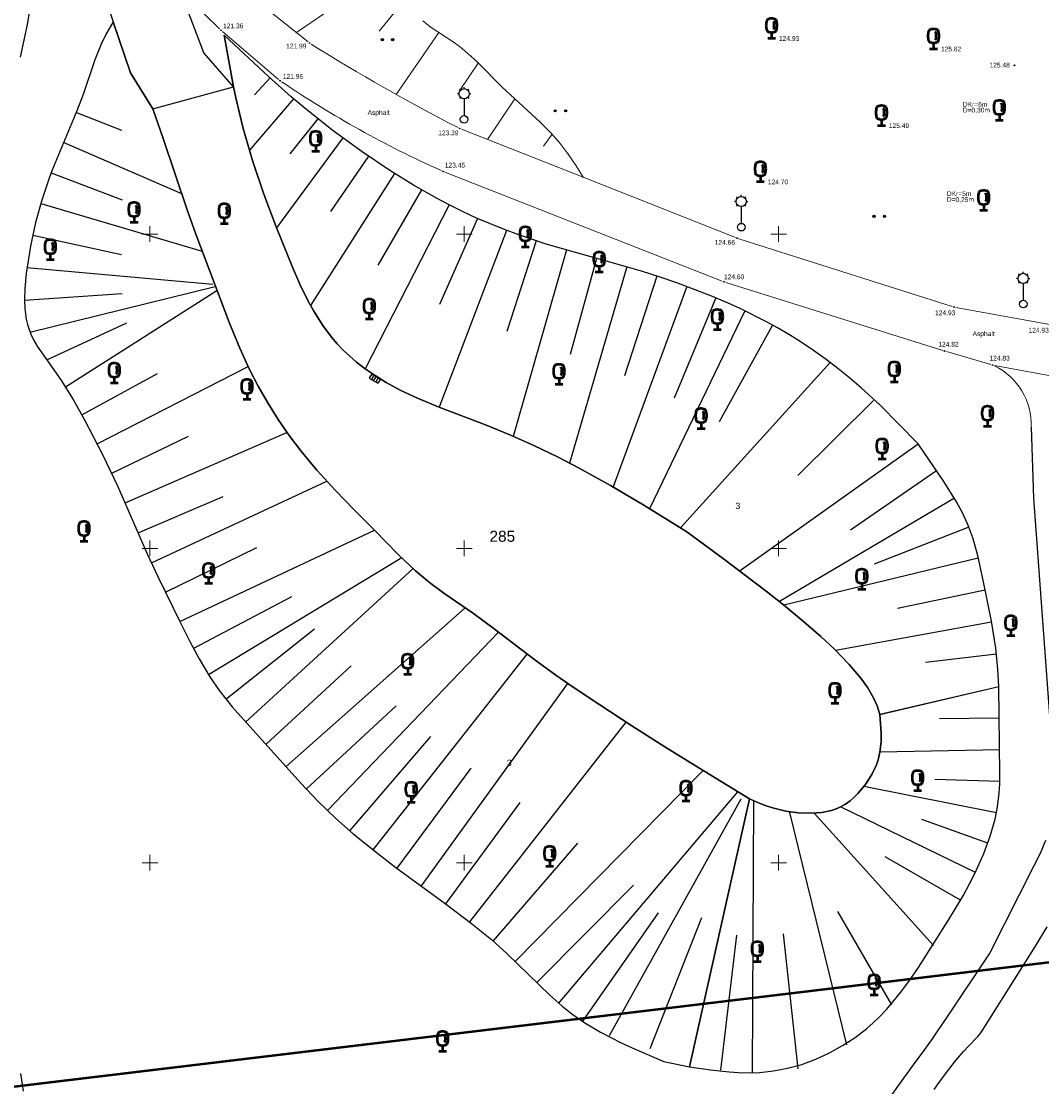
# Model space of a CAD drawing. Header units: metres. Extents: x 32377355 to 32378041, y 5707167 to 5708004.
# Tile 13 of 80: x 32377540 to 32377621, y 5707332 to 5707417. Entities that reach past the tile are written whole.
import ezdxf

# ---------------------------------------------------------------- set-up
doc = ezdxf.new("R2010")
doc.units = ezdxf.units.M
doc.header["$LTSCALE"] = 0.25
doc.linetypes.add('LF1', pattern=[0])
doc.layers.get('0').update_dxf_attribs({"color": 1, "linetype": 'CONTINUOUS'})
for name, color, linetype, lineweight in [('Bauwerke_ Einrichtungen_ Siedlungsf.', 201, 'CONTINUOUS', 25), ('Bauwerke_ Einrichtungen_ Verkehr', 40, 'CONTINUOUS', 25), ('Besondere Vegetationsmerkmale', 91, 'CONTINUOUS', 25), ('Ebene 71', 71, 'CONTINUOUS', 0), ('Ebene 9082', 7, 'CONTINUOUS', 18), ('Ebene 9085', 125, 'CONTINUOUS', 0), ('Ebene 9285', 69, 'CONTINUOUS', 0), ('Flurstücke_ Grenzpunkte', 51, 'CONTINUOUS', 25), ('Neues Aufmaß Nord', 123, 'CONTINUOUS', 0), ('Neues Aufmaß Süd', 122, 'CONTINUOUS', 0), ('Reliefformen', 32, 'CONTINUOUS', 25), ('Text zu Ebene 9082', 66, 'CONTINUOUS', 0)]:
    doc.layers.add(name, color=color, linetype=linetype, lineweight=lineweight)
doc.styles.add('K 10 700 - Arial_ kursiv_ 10 pt_ Flurstücksnummer', font='Arial.ttf')
doc.styles.add('N 6 380 - Arial_ normal_ 6 pt', font='Arial.ttf')
doc.styles.add('Schrift rechtsgenei', font='Arial.ttf')

# ---------------------------------------------------------------- blocks, each defined once
blk = doc.blocks.new('*X2')
at = {"color": 7, "linetype": 'LF1', "lineweight": 18}
for p, q in [((32377587.92322, 5707428.479045), (32377586.143723, 5707440.491003)), ((32377580.044312, 5707428.677438), (32377578.11326, 5707438.56851)), ((32377573.610555, 5707425.518502), (32377569.434865, 5707436.490877)), ((32377583.749963, 5707428.584127), (32377583.058368, 5707434.085465)), ((32377576.818133, 5707427.460417), (32377575.235222, 5707432.480487)), ((32377571.934092, 5707423.880935), (32377558.856995, 5707429.762438)), ((32377572.113568, 5707424.095182), (32377567.856675, 5707429.406027)), ((32377571.362245, 5707423.086365), (32377564.42761, 5707422.857182)), ((32377570.968803, 5707422.43578), (32377561.662685, 5707416.01396)), ((32377570.587418, 5707419.02806), (32377568.23246, 5707416.132798)), ((32377572.988835, 5707416.018543), (32377569.580575, 5707411.098482)), ((32377576.110808, 5707413.591725), (32377574.633658, 5707411.379723)), ((32377579.028818, 5707410.751667), (32377576.85121, 5707407.526117)), ((32377581.983252, 5707407.934887), (32377581.306565, 5707406.98239))]:
    blk.add_line(p, q, dxfattribs=at)
blk = doc.blocks.new('*X38')
at = {"color": 37, "linetype": 'Continuous', "lineweight": 25, "true_color": 0x805c3b}
for p, q in [((32377544.155023, 5707409.670402), (32377547.733222, 5707408.261502)), ((32377543.145923, 5707407.275503), (32377552.505723, 5707403.216702)), ((32377542.147723, 5707404.876102), (32377547.790422, 5707402.715602)), ((32377541.314723, 5707402.415002), (32377554.153423, 5707398.623003)), ((32377540.674723, 5707399.896603), (32377547.749623, 5707398.376903)), ((32377540.217223, 5707397.338802), (32377555.009723, 5707396.014402)), ((32377540.014223, 5707394.750402), (32377547.795522, 5707395.273702)), ((32377540.452123, 5707392.202702), (32377555.195523, 5707395.812502)), ((32377543.279523, 5707387.856202), (32377555.329523, 5707395.518802)), ((32377541.790123, 5707389.984702), (32377548.152222, 5707392.928903)), ((32377545.804223, 5707383.315503), (32377557.803222, 5707389.469902)), ((32377544.593423, 5707385.614803), (32377550.599723, 5707388.906302)), ((32377548.036022, 5707378.622702), (32377560.891823, 5707384.212202)), ((32377546.960723, 5707380.988402), (32377553.078322, 5707383.917403)), ((32377550.114223, 5707373.859202), (32377564.084523, 5707380.349102)), ((32377549.059122, 5707376.233903), (32377555.814622, 5707379.137803)), ((32377552.371222, 5707369.177502), (32377567.873622, 5707376.446102)), ((32377551.235622, 5707371.514902), (32377558.502223, 5707375.061402))]:
    blk.add_line(p, q, dxfattribs=at)
blk = doc.blocks.new('*X39')
at = {"color": 37, "linetype": 'Continuous', "lineweight": 25, "true_color": 0x805c3b}
for p, q in [((32377552.371222, 5707369.177502), (32377567.873622, 5707376.446102)), ((32377554.670922, 5707364.969202), (32377570.041223, 5707374.280202)), ((32377557.603323, 5707361.185003), (32377570.938023, 5707373.408002)), ((32377553.505123, 5707367.064502), (32377561.280223, 5707371.170102)), ((32377560.834823, 5707357.641203), (32377575.082722, 5707370.258503)), ((32377556.037723, 5707363.000903), (32377563.091823, 5707368.588402)), ((32377564.116923, 5707354.146103), (32377577.718123, 5707368.347102)), ((32377567.748923, 5707351.016602), (32377580.003022, 5707366.580602)), ((32377559.234522, 5707359.427102), (32377565.996923, 5707365.647002)), ((32377571.592523, 5707348.148602), (32377583.240022, 5707364.250203)), ((32377562.438423, 5707355.858303), (32377569.578123, 5707362.480302)), ((32377575.444423, 5707345.291802), (32377587.880623, 5707361.186302)), ((32377565.895023, 5707352.537503), (32377572.330423, 5707360.036903)), ((32377569.655423, 5707349.562203), (32377575.562323, 5707357.526902)), ((32377579.056722, 5707342.141103), (32377594.007422, 5707357.326403)), ((32377582.506523, 5707338.811302), (32377596.770323, 5707355.641402)), ((32377573.532023, 5707346.738502), (32377579.453223, 5707354.780002)), ((32377586.543823, 5707336.247503), (32377597.036722, 5707355.077603)), ((32377577.297623, 5707343.770202), (32377584.041122, 5707351.551102)), ((32377580.751123, 5707340.444202), (32377588.466223, 5707348.222002)), ((32377584.440923, 5707337.398002), (32377590.452422, 5707346.026402)), ((32377589.779623, 5707335.237703), (32377593.888923, 5707345.655702))]:
    blk.add_line(p, q, dxfattribs=at)
blk = doc.blocks.new('*X40')
at = {"color": 37, "linetype": 'Continuous', "lineweight": 25, "true_color": 0x805c3b}
for p, q in [((32377617.531723, 5707363.999103), (32377608.042723, 5707361.794802)), ((32377617.555023, 5707361.484903), (32377612.801323, 5707361.439302)), ((32377617.586723, 5707358.970802), (32377608.059122, 5707358.802102)), ((32377617.321223, 5707353.960102), (32377606.779123, 5707356.060802)), ((32377617.593823, 5707356.456702), (32377612.439023, 5707356.623103)), ((32377592.919923, 5707333.764902), (32377597.686523, 5707355.083202)), ((32377597.924623, 5707333.305402), (32377598.034522, 5707354.921303)), ((32377615.653923, 5707349.230102), (32377604.927522, 5707354.444002)), ((32377605.438522, 5707335.517602), (32377600.904422, 5707353.998802)), ((32377612.320423, 5707343.405903), (32377602.857023, 5707353.919002)), ((32377616.638623, 5707351.542503), (32377611.386223, 5707353.435402)), ((32377614.468123, 5707347.013403), (32377608.486923, 5707350.468403)), ((32377609.021123, 5707338.708003), (32377604.723623, 5707346.133102)), ((32377595.418522, 5707333.488502), (32377596.670522, 5707344.230302)), ((32377601.563223, 5707333.605102), (32377600.393523, 5707344.354002))]:
    blk.add_line(p, q, dxfattribs=at)
blk = doc.blocks.new('*X41')
at = {"color": 37, "linetype": 'Continuous', "lineweight": 25, "true_color": 0x805c3b}
for p, q in [((32377607.541122, 5707386.751802), (32377601.543322, 5707380.783402)), ((32377612.573623, 5707381.171502), (32377605.712623, 5707376.448302)), ((32377613.981123, 5707378.999103), (32377600.071323, 5707370.769602)), ((32377615.134223, 5707376.684202), (32377607.595623, 5707373.732602)), ((32377615.885023, 5707374.208502), (32377600.413922, 5707370.495602)), ((32377616.433623, 5707371.678202), (32377609.464823, 5707370.219103)), ((32377616.939422, 5707369.139102), (32377604.538423, 5707366.874902)), ((32377617.331523, 5707366.580202), (32377611.698823, 5707365.918003)), ((32377617.531723, 5707363.999103), (32377608.042723, 5707361.794802))]:
    blk.add_line(p, q, dxfattribs=at)
blk = doc.blocks.new('*X42')
at = {"color": 37, "linetype": 'Continuous', "lineweight": 25, "true_color": 0x805c3b}
for p, q in [((32377555.892122, 5707415.818703), (32377556.657923, 5707411.701202)), ((32377559.558722, 5707412.415402), (32377558.327323, 5707411.069403)), ((32377561.427522, 5707410.753003), (32377557.909623, 5707406.662202)), ((32377563.355223, 5707409.159303), (32377561.138123, 5707406.372102)), ((32377565.340523, 5707407.637903), (32377560.066223, 5707400.504402)), ((32377567.377822, 5707406.187002), (32377564.351023, 5707401.783002)), ((32377569.463023, 5707404.805703), (32377562.774423, 5707394.308903)), ((32377571.599923, 5707403.506102), (32377568.136423, 5707397.516103)), ((32377573.796123, 5707402.309503), (32377567.130323, 5707389.265502)), ((32377576.054223, 5707401.234403), (32377573.020123, 5707394.387102)), ((32377578.367222, 5707400.283002), (32377573.005823, 5707386.216602)), ((32377580.726523, 5707399.453302), (32377578.395323, 5707392.252302)), ((32377583.121123, 5707398.730702), (32377578.893323, 5707383.902703)), ((32377585.531222, 5707398.061402), (32377583.431522, 5707390.429202)), ((32377587.938823, 5707397.383302), (32377583.371523, 5707381.785202)), ((32377590.329223, 5707396.647203), (32377587.755222, 5707388.734002)), ((32377592.693923, 5707395.832003), (32377586.845623, 5707379.881702)), ((32377595.023023, 5707394.920703), (32377591.692823, 5707386.952802)), ((32377597.305223, 5707393.897402), (32377589.728523, 5707378.152203)), ((32377599.527723, 5707392.750602), (32377595.267122, 5707385.056502)), ((32377604.098223, 5707389.769302), (32377592.191723, 5707376.629802)), ((32377611.097323, 5707383.298302), (32377596.858123, 5707373.150503))]:
    blk.add_line(p, q, dxfattribs=at)
blk = doc.blocks.new('S163')
at = {"lineweight": -2}
blk.add_hatch(color=0, dxfattribs=at).paths.add_polyline_path([(0, 0.031635, -1), (0, -0.031635, -1)], flags=0)
at = {"color": 0, "lineweight": -2}
blk.add_circle((0, 0), 0.031635, dxfattribs=at)
blk = doc.blocks.new('Gras_ Grünanlage_ -fläche_ -land')
at = {"lineweight": -2}
h = blk.add_hatch(color=0, dxfattribs=at)
h.paths.add_polyline_path([(-0.415, 0.085, -1), (-0.415, -0.085, -1)], flags=0)
h.paths.add_polyline_path([(0.415, 0.085, -1), (0.415, -0.085, -1)], flags=0)
at = {"color": 0, "lineweight": -2}
for centre in [(-0.415, 0), (0.415, 0)]:
    blk.add_circle(centre, 0.085, dxfattribs=at)
blk = doc.blocks.new('Straßensinkkasten (NW)', base_point=(0, 0.25))
at = {"color": 0, "lineweight": -2}
for p, q in [((-0.5, 0.25), (0.5, 0.25)), ((-0.5, 0.25), (-0.5, -0.25)), ((-0.25, 0.25), (-0.25, -0.25)), ((0, -0.25), (0, 0.25)), ((0.25, 0.25), (0.25, -0.25)), ((0.5, 0.25), (0.5, -0.25)), ((-0.5, -0.25), (0.5, -0.25))]:
    blk.add_line(p, q, dxfattribs=at)
blk = doc.blocks.new('Laubbaum', base_point=(0, -0.5))
at = {"color": 0, "lineweight": -2}
for p, q in [((-0.25755, 0.14275), (-0.255405, 0.20252)), ((-0.255405, 0.08298), (-0.25755, 0.14275)), ((-0.255405, 0.20252), (-0.248985, 0.261985)), ((-0.248985, 0.023515), (-0.255405, 0.08298)), ((-0.248985, 0.261985), (-0.23832, 0.32084)), ((-0.23832, -0.03534), (-0.248985, 0.023515)), ((-0.23832, 0.32084), (-0.223465, 0.378775)), ((-0.223465, 0.378775), (-0.2045, 0.4355)), ((-0.2045, 0.4355), (-0.170865, 0.45636)), ((-0.170865, 0.45636), (-0.13513, 0.47336)), ((-0.13513, 0.47336), (-0.097725, 0.4863)), ((-0.097725, 0.4863), (-0.05912, 0.495015)), ((-0.05912, 0.495015), (-0.01979, 0.4994)), ((-0.01979, 0.4994), (0.01979, 0.4994)), ((0.01979, 0.4994), (0.05912, 0.495015)), ((0.05912, 0.495015), (0.097725, 0.4863)), ((0.072, 0.3585), (0.09129, 0.335215)), ((0.09129, 0.335215), (0.105485, 0.308515)), ((0.097725, 0.4863), (0.13513, 0.47336)), ((0.114, 0), (0.104515, -0.021505)), ((0.105485, 0.308515), (0.114, 0.2795)), ((0.114, 0.2795), (0.118245, 0.13975)), ((0.118245, 0.13975), (0.114, 0)), ((0.13513, 0.47336), (0.170865, 0.45636)), ((0.170865, 0.45636), (0.2045, 0.4355)), ((0.2045, 0.4355), (0.223465, 0.378775)), ((0.223465, 0.378775), (0.23832, 0.32084)), ((0.23832, 0.32084), (0.248985, 0.261985)), ((0.248985, 0.023515), (0.23832, -0.03534)), ((0.248985, 0.261985), (0.255405, 0.20252)), ((0.255405, 0.08298), (0.248985, 0.023515)), ((0.255405, 0.20252), (0.25755, 0.14275)), ((0.25755, 0.14275), (0.255405, 0.08298)), ((-0.223465, -0.093275), (-0.23832, -0.03534)), ((-0.2045, -0.15), (-0.223465, -0.093275)), ((-0.17082, -0.170725), (-0.2045, -0.15)), ((0.1905, -0.5), (-0.1905, -0.5)), ((-0.135065, -0.187615), (-0.17082, -0.170725)), ((-0.097665, -0.200465), (-0.135065, -0.187615)), ((-0.05908, -0.20912), (-0.097665, -0.200465)), ((-0.019775, -0.213475), (-0.05908, -0.20912)), ((0.019775, -0.213475), (-0.019775, -0.213475)), ((0, -0.2205), (0, -0.5)), ((0.05908, -0.20912), (0.019775, -0.213475)), ((0.097665, -0.200465), (0.05908, -0.20912)), ((0.09082, -0.04061), (0.0735, -0.0565)), ((0.104515, -0.021505), (0.09082, -0.04061)), ((0.135065, -0.187615), (0.097665, -0.200465)), ((0.17082, -0.170725), (0.135065, -0.187615)), ((0.2045, -0.15), (0.17082, -0.170725)), ((0.223465, -0.093275), (0.2045, -0.15)), ((0.23832, -0.03534), (0.223465, -0.093275))]:
    blk.add_line(p, q, dxfattribs=at)
blk = doc.blocks.new('Laterne_ elektrisch', base_point=(0, -0.3945))
at = {"color": 0, "lineweight": -2}
for p, q in [((-0.14085, 0.3169), (-0.1831, 0.3169)), ((-0.0996, 0.4165), (-0.1295, 0.4465)), ((0, 0.45775), (0, 0.5)), ((0.0996, 0.4165), (0.1295, 0.4465)), ((0.14085, 0.3169), (0.1831, 0.3169)), ((-0.0996, 0.2173), (-0.1295, 0.1875)), ((0, 0.17605), (0, -0.28875)), ((0.0996, 0.2173), (0.1295, 0.1875))]:
    blk.add_line(p, q, dxfattribs=at)
for centre, radius in [((0, 0.3169), 0.14085), ((0, -0.3945), 0.10565)]:
    blk.add_circle(centre, radius, dxfattribs=at)

msp = doc.modelspace()

# ---------------------------------------------------------------- linework, layer by layer
at = {"layer": 'Bauwerke_ Einrichtungen_ Verkehr', "color": 37, "linetype": 'Continuous', "lineweight": 25, "true_color": 0x805c3b}
for p, q in [((32377545.845723, 5707420.572003), (32377547.086723, 5707416.873003)), ((32377554.290723, 5707414.411002), (32377552.379723, 5707419.465002)), ((32377540.276723, 5707416.799003), (32377540.508723, 5707418.181002)), ((32377540.005723, 5707415.424003), (32377540.276723, 5707416.799003)), ((32377547.086723, 5707416.873003), (32377548.443723, 5707412.829002)), ((32377539.697723, 5707414.058002), (32377540.005723, 5707415.424003)), ((32377556.658723, 5707411.702003), (32377554.290723, 5707414.411002)), ((32377548.443723, 5707412.829002), (32377550.233723, 5707409.953002)), ((32377550.233723, 5707409.953002), (32377556.658723, 5707411.702003)), ((32377620.098723, 5707384.639003), (32377620.269723, 5707378.979002)), ((32377620.269723, 5707378.979002), (32377621.952723, 5707356.271002)), ((32377621.244723, 5707351.778002), (32377620.809723, 5707350.720002)), ((32377620.809723, 5707350.720002), (32377620.278723, 5707349.708003)), ((32377620.278723, 5707349.708003), (32377616.808722, 5707342.833003)), ((32377620.443723, 5707343.361003), (32377621.352722, 5707344.902002)), ((32377616.194722, 5707336.623003), (32377620.443723, 5707343.361003)), ((32377616.808722, 5707342.833003), (32377613.372722, 5707337.715002)), ((32377613.372722, 5707337.715002), (32377612.590723, 5707336.552002)), ((32377616.097723, 5707336.481003), (32377616.194722, 5707336.623003)), ((32377612.152723, 5707335.914002), (32377611.600722, 5707335.137002)), ((32377612.590723, 5707336.552002), (32377612.152723, 5707335.914002)), ((32377615.115722, 5707335.411002), (32377615.849723, 5707336.180003)), ((32377615.849723, 5707336.180003), (32377615.977722, 5707336.328002)), ((32377615.977722, 5707336.328002), (32377616.097723, 5707336.481003)), ((32377611.600722, 5707335.137002), (32377610.708723, 5707333.915002)), ((32377614.373723, 5707334.578002), (32377614.743723, 5707335.003003)), ((32377614.743723, 5707335.003003), (32377615.115722, 5707335.411002)), ((32377613.353723, 5707333.310003), (32377614.003723, 5707334.136002)), ((32377614.003723, 5707334.136002), (32377614.373723, 5707334.578002)), ((32377610.708723, 5707333.915002), (32377609.590723, 5707332.387002)), ((32377612.706723, 5707332.423003), (32377613.353723, 5707333.310003)), ((32377609.590723, 5707332.387002), (32377608.875723, 5707331.379002)), ((32377612.383723, 5707331.955002), (32377612.706723, 5707332.423003))]:
    msp.add_line(p, q, dxfattribs=at)
at = {"layer": 'Ebene 71', "color": 7, "linetype": 'Continuous', "lineweight": 9}
for p, q in [((32377549.999722, 5707399.372003), (32377549.999722, 5707400.622003)), ((32377574.999722, 5707399.372003), (32377574.999722, 5707400.622003)), ((32377599.999722, 5707399.372003), (32377599.999722, 5707400.622003)), ((32377549.374722, 5707399.997003), (32377550.624722, 5707399.997003)), ((32377574.374722, 5707399.997003), (32377575.624722, 5707399.997003)), ((32377599.374722, 5707399.997003), (32377600.624722, 5707399.997003)), ((32377549.999722, 5707374.372003), (32377549.999722, 5707375.622003)), ((32377574.999722, 5707374.372003), (32377574.999722, 5707375.622003)), ((32377599.999722, 5707374.372003), (32377599.999722, 5707375.622003)), ((32377549.374722, 5707374.997003), (32377550.624722, 5707374.997003)), ((32377574.374722, 5707374.997003), (32377575.624722, 5707374.997003)), ((32377599.374722, 5707374.997003), (32377600.624722, 5707374.997003)), ((32377549.999722, 5707349.372003), (32377549.999722, 5707350.622003)), ((32377574.999722, 5707349.372003), (32377574.999722, 5707350.622003)), ((32377599.999722, 5707349.372003), (32377599.999722, 5707350.622003)), ((32377549.374722, 5707349.997003), (32377550.624722, 5707349.997003)), ((32377574.374722, 5707349.997003), (32377575.624722, 5707349.997003)), ((32377599.374722, 5707349.997003), (32377600.624722, 5707349.997003))]:
    msp.add_line(p, q, dxfattribs=at)
at = {"layer": 'Flurstücke_ Grenzpunkte', "color": 7, "linetype": 'Continuous', "lineweight": 50}
msp.add_line((32377633.572505, 5707343.508197), (32377516.815938, 5707329.488805), dxfattribs=at)
at = {"layer": 'Neues Aufmaß Süd', "color": 7, "linetype": 'LF1', "lineweight": 18}
for p, q in [((32377562.581567, 5707415.28263), (32377558.97084, 5707418.156372)), ((32377571.705722, 5707416.959002), (32377572.299723, 5707416.472002)), ((32377572.299723, 5707416.472002), (32377574.191723, 5707415.227002)), ((32377555.771492, 5707416.103272, 121.38), (32377560.23095, 5707412.29473, 121.943)), ((32377574.191723, 5707415.227002), (32377574.830722, 5707414.746002)), ((32377574.830722, 5707414.746002), (32377575.555723, 5707414.119002)), ((32377575.555723, 5707414.119002), (32377576.048723, 5707413.654002)), ((32377576.048723, 5707413.654002), (32377578.007723, 5707411.689002)), ((32377578.007723, 5707411.689002), (32377581.018723, 5707408.925002)), ((32377581.018723, 5707408.925002), (32377581.901723, 5707408.028002)), ((32377584.453083, 5707404.516033), (32377574.784497, 5707408.344468)), ((32377581.901723, 5707408.028002), (32377582.619723, 5707407.208003)), ((32377582.619723, 5707407.208003), (32377583.273722, 5707406.361003)), ((32377583.273722, 5707406.361003), (32377583.909722, 5707405.415002)), ((32377583.909722, 5707405.415002), (32377584.453083, 5707404.516033)), ((32377573.462625, 5707404.92379, 123.453), (32377595.515818, 5707396.249212, 124.598)), ((32377596.563945, 5707399.720537), (32377584.453083, 5707404.516033)), ((32377613.813335, 5707394.242395, 124.925), (32377596.853108, 5707399.617607, 124.665)), ((32377595.805257, 5707396.147083, 124.607), (32377613.054185, 5707390.74192, 124.816)), ((32377621.5707, 5707392.793825, 124.93), (32377614.110743, 5707394.16818, 124.927)), ((32377613.34814, 5707390.653, 124.818), (32377616.879303, 5707389.623003, 124.828)), ((32377617.177695, 5707389.551927), (32377623.563645, 5707388.364465))]:
    msp.add_line(p, q, dxfattribs=at)
for centre, radius, start, end in [((32377602.69162, 5707465.569692, 120.586), 68.187536, 211.90221881, 226.25536781), ((32377641.439013, 5707539.828402, 122.689), 147.428083, 237.77864477, 242.99860377), ((32377607.34494, 5707481.423472, 122.702), 83.673888, 235.93369668, 245.90085768), ((32377614.922775, 5707384.846415), 5.1801, 357.70525124, 64.33761424)]:
    msp.add_arc(centre, radius, start, end, dxfattribs=at)
at = {"layer": 'Neues Aufmaß Süd', "color": 7, "lineweight": 18}
for p in [(32377572.299723, 5707416.472002), (32377574.191723, 5707415.227002), (32377574.830722, 5707414.746002), (32377575.555723, 5707414.119002), (32377576.048723, 5707413.654002), (32377578.007723, 5707411.689002), (32377581.018723, 5707408.925002), (32377581.901723, 5707408.028002), (32377582.619723, 5707407.208003), (32377583.273722, 5707406.361003), (32377583.909722, 5707405.415002), (32377584.453083, 5707404.516033)]:
    msp.add_point(p, dxfattribs=at)
at = {"layer": 'Reliefformen', "color": 37, "linetype": 'Continuous', "lineweight": 25, "true_color": 0x805c3b}
for p, q in [((32377547.086723, 5707416.873003), (32377546.532722, 5707415.914002)), ((32377548.443723, 5707412.829002), (32377547.086723, 5707416.873003)), ((32377547.086723, 5707416.873003), (32377548.443723, 5707412.829002)), ((32377546.532722, 5707415.914002), (32377546.118723, 5707415.099003)), ((32377559.431722, 5707412.515003), (32377555.892723, 5707415.820002)), ((32377555.892723, 5707415.820002), (32377556.658723, 5707411.702003)), ((32377556.658723, 5707411.702003), (32377555.892723, 5707415.820002)), ((32377546.118723, 5707415.099003), (32377545.610723, 5707413.865002)), ((32377545.610723, 5707413.865002), (32377544.679722, 5707411.103002)), ((32377550.233723, 5707409.953002), (32377548.443723, 5707412.829002)), ((32377548.443723, 5707412.829002), (32377550.233723, 5707409.953002)), ((32377561.244723, 5707410.913003), (32377559.431722, 5707412.515003)), ((32377556.658723, 5707411.702003), (32377556.841722, 5707410.833003)), ((32377556.841722, 5707410.833003), (32377556.658723, 5707411.702003)), ((32377544.679722, 5707411.103002), (32377544.196723, 5707409.784002)), ((32377556.841722, 5707410.833003), (32377557.426723, 5707408.392002)), ((32377557.426723, 5707408.392002), (32377556.841722, 5707410.833003)), ((32377562.338723, 5707409.992003), (32377561.244723, 5707410.913003)), ((32377544.196723, 5707409.784002), (32377542.205722, 5707405.027002)), ((32377551.062723, 5707407.587002), (32377550.233723, 5707409.953002)), ((32377550.233723, 5707409.953002), (32377551.062723, 5707407.587002)), ((32377564.582722, 5707408.215002), (32377562.338723, 5707409.992003)), ((32377557.426723, 5707408.392002), (32377558.163723, 5707405.855003)), ((32377558.163723, 5707405.855003), (32377557.426723, 5707408.392002)), ((32377566.893723, 5707406.527002), (32377564.582722, 5707408.215002)), ((32377552.949723, 5707401.910002), (32377551.062723, 5707407.587002)), ((32377551.062723, 5707407.587002), (32377552.949723, 5707401.910002)), ((32377569.086723, 5707405.048003), (32377566.893723, 5707406.527002)), ((32377558.163723, 5707405.855003), (32377559.071723, 5707403.157003)), ((32377559.071723, 5707403.157003), (32377558.163723, 5707405.855003)), ((32377541.986722, 5707404.445002), (32377541.394723, 5707402.680003)), ((32377542.205722, 5707405.027002), (32377541.986722, 5707404.445002)), ((32377570.961723, 5707403.881002), (32377569.086723, 5707405.048003)), ((32377572.834723, 5707402.817002), (32377570.961723, 5707403.881002)), ((32377541.394723, 5707402.680003), (32377540.908723, 5707400.909002)), ((32377559.071723, 5707403.157003), (32377560.040723, 5707400.569002)), ((32377560.040723, 5707400.569002), (32377559.071723, 5707403.157003)), ((32377573.793722, 5707402.313002), (32377572.834723, 5707402.817002)), ((32377553.640723, 5707399.992003), (32377552.949723, 5707401.910002)), ((32377552.949723, 5707401.910002), (32377553.640723, 5707399.992003)), ((32377574.871723, 5707401.781003), (32377573.793722, 5707402.313002)), ((32377575.978723, 5707401.271002), (32377574.871723, 5707401.781003)), ((32377577.075723, 5707400.799003), (32377575.978723, 5707401.271002)), ((32377540.908723, 5707400.909002), (32377540.497722, 5707399.022002)), ((32377560.040723, 5707400.569002), (32377561.335723, 5707397.356003)), ((32377561.335723, 5707397.356003), (32377560.040723, 5707400.569002)), ((32377578.196723, 5707400.351002), (32377577.075723, 5707400.799003)), ((32377579.339722, 5707399.927002), (32377578.196723, 5707400.351002)), ((32377556.316723, 5707392.920002), (32377553.640723, 5707399.992003)), ((32377553.640723, 5707399.992003), (32377556.316723, 5707392.920002)), ((32377581.523722, 5707399.204002), (32377579.339722, 5707399.927002)), ((32377540.497722, 5707399.022002), (32377540.150722, 5707396.851002)), ((32377587.430723, 5707397.533002), (32377581.523722, 5707399.204002)), ((32377540.150722, 5707396.851002), (32377540.038723, 5707395.675002)), ((32377561.335723, 5707397.356003), (32377561.925723, 5707396.010002)), ((32377561.925723, 5707396.010002), (32377561.335723, 5707397.356003)), ((32377589.095723, 5707397.039002), (32377587.430723, 5707397.533002)), ((32377590.575723, 5707396.569002), (32377589.095723, 5707397.039002)), ((32377561.925723, 5707396.010002), (32377562.616723, 5707394.604002)), ((32377562.616723, 5707394.604002), (32377561.925723, 5707396.010002)), ((32377591.920722, 5707396.112002), (32377590.575723, 5707396.569002)), ((32377594.608723, 5707395.095002), (32377591.920722, 5707396.112002)), ((32377540.038723, 5707395.675002), (32377540.013723, 5707394.777002)), ((32377595.949723, 5707394.526003), (32377594.608723, 5707395.095002)), ((32377540.013723, 5707394.777002), (32377540.048723, 5707394.039002)), ((32377562.616723, 5707394.604002), (32377563.033723, 5707393.853002)), ((32377563.033723, 5707393.853002), (32377562.616723, 5707394.604002)), ((32377597.008723, 5707394.043003), (32377595.949723, 5707394.526003)), ((32377540.048723, 5707394.039002), (32377540.160723, 5707393.231003)), ((32377563.033723, 5707393.853002), (32377563.744723, 5707392.730003)), ((32377563.744723, 5707392.730003), (32377563.033723, 5707393.853002)), ((32377598.986722, 5707393.051002), (32377597.008723, 5707394.043003)), ((32377540.160723, 5707393.231003), (32377540.260722, 5707392.795002)), ((32377540.260722, 5707392.795002), (32377540.382723, 5707392.395003)), ((32377557.144723, 5707390.909002), (32377556.316723, 5707392.920002)), ((32377556.316723, 5707392.920002), (32377557.144723, 5707390.909002)), ((32377563.744723, 5707392.730003), (32377564.448723, 5707391.794002)), ((32377564.448723, 5707391.794002), (32377563.744723, 5707392.730003)), ((32377599.911722, 5707392.541002), (32377598.986722, 5707393.051002)), ((32377600.879723, 5707391.973002), (32377599.911722, 5707392.541002)), ((32377540.382723, 5707392.395003), (32377540.524723, 5707392.025003)), ((32377540.524723, 5707392.025003), (32377540.730723, 5707391.594003)), ((32377564.448723, 5707391.794002), (32377564.902723, 5707391.268002)), ((32377564.902723, 5707391.268002), (32377564.448723, 5707391.794002)), ((32377601.802723, 5707391.395003), (32377600.879723, 5707391.973002)), ((32377540.730723, 5707391.594003), (32377541.020723, 5707391.091002)), ((32377541.020723, 5707391.091002), (32377542.916723, 5707388.416002)), ((32377557.897723, 5707389.281003), (32377557.144723, 5707390.909002)), ((32377557.144723, 5707390.909002), (32377557.897723, 5707389.281003)), ((32377564.902723, 5707391.268002), (32377565.398722, 5707390.749002)), ((32377565.398722, 5707390.749002), (32377564.902723, 5707391.268002)), ((32377602.791723, 5707390.733002), (32377601.802723, 5707391.395003)), ((32377565.398722, 5707390.749002), (32377565.901723, 5707390.272002)), ((32377565.901723, 5707390.272002), (32377565.398722, 5707390.749002)), ((32377565.901723, 5707390.272002), (32377566.439723, 5707389.806002)), ((32377566.439723, 5707389.806002), (32377565.901723, 5707390.272002)), ((32377603.783723, 5707390.021002), (32377602.791723, 5707390.733002)), ((32377604.708723, 5707389.315003), (32377603.783723, 5707390.021002)), ((32377558.607723, 5707387.910002), (32377557.897723, 5707389.281003)), ((32377557.897723, 5707389.281003), (32377558.607723, 5707387.910002)), ((32377566.439723, 5707389.806002), (32377567.011723, 5707389.355003)), ((32377567.011723, 5707389.355003), (32377566.439723, 5707389.806002)), ((32377567.011723, 5707389.355003), (32377567.615722, 5707388.922002)), ((32377567.615722, 5707388.922002), (32377567.011723, 5707389.355003)), ((32377605.635722, 5707388.565003), (32377604.708723, 5707389.315003)), ((32377542.916723, 5707388.416002), (32377543.895723, 5707386.851002)), ((32377567.615722, 5707388.922002), (32377568.792723, 5707388.182002)), ((32377568.792723, 5707388.182002), (32377567.615722, 5707388.922002)), ((32377606.564723, 5707387.768002), (32377605.635722, 5707388.565003)), ((32377559.376722, 5707386.566003), (32377558.607723, 5707387.910002)), ((32377558.607723, 5707387.910002), (32377559.376722, 5707386.566003)), ((32377568.792723, 5707388.182002), (32377569.904723, 5707387.583003)), ((32377569.904723, 5707387.583003), (32377568.792723, 5707388.182002)), ((32377569.904723, 5707387.583003), (32377571.272723, 5707386.938002)), ((32377571.272723, 5707386.938002), (32377569.904723, 5707387.583003)), ((32377608.072723, 5707386.376002), (32377606.564723, 5707387.768002)), ((32377543.895723, 5707386.851002), (32377544.804722, 5707385.229002)), ((32377560.199723, 5707385.254002), (32377559.376722, 5707386.566003)), ((32377559.376722, 5707386.566003), (32377560.199723, 5707385.254002)), ((32377571.272723, 5707386.938002), (32377573.062723, 5707386.196003)), ((32377573.062723, 5707386.196003), (32377571.272723, 5707386.938002)), ((32377573.062723, 5707386.196003), (32377576.683722, 5707384.814002)), ((32377576.683722, 5707384.814002), (32377573.062723, 5707386.196003)), ((32377609.543722, 5707384.913003), (32377608.072723, 5707386.376002)), ((32377544.804722, 5707385.229002), (32377546.234723, 5707382.470002)), ((32377561.074723, 5707383.982002), (32377560.199723, 5707385.254002)), ((32377560.199723, 5707385.254002), (32377561.074723, 5707383.982002)), ((32377611.097723, 5707383.302002), (32377609.543722, 5707384.913003)), ((32377576.683722, 5707384.814002), (32377578.630723, 5707384.018002)), ((32377578.630723, 5707384.018002), (32377576.683722, 5707384.814002)), ((32377578.630723, 5707384.018002), (32377580.536722, 5707383.173003)), ((32377580.536722, 5707383.173003), (32377578.630723, 5707384.018002)), ((32377561.996723, 5707382.753003), (32377561.074723, 5707383.982002)), ((32377561.074723, 5707383.982002), (32377561.996723, 5707382.753003)), ((32377580.536722, 5707383.173003), (32377582.423723, 5707382.268002)), ((32377582.423723, 5707382.268002), (32377580.536722, 5707383.173003)), ((32377613.151723, 5707380.328002), (32377611.097723, 5707383.302002)), ((32377546.234723, 5707382.470002), (32377547.434723, 5707379.976002)), ((32377563.262722, 5707381.224003), (32377561.996723, 5707382.753003)), ((32377561.996723, 5707382.753003), (32377563.262722, 5707381.224003)), ((32377582.423723, 5707382.268002), (32377584.151723, 5707381.378003)), ((32377584.151723, 5707381.378003), (32377582.423723, 5707382.268002)), ((32377564.753723, 5707379.590002), (32377563.262722, 5707381.224003)), ((32377563.262722, 5707381.224003), (32377564.753723, 5707379.590002)), ((32377584.151723, 5707381.378003), (32377586.627723, 5707380.008003)), ((32377586.627723, 5707380.008003), (32377584.151723, 5707381.378003)), ((32377547.434723, 5707379.976002), (32377549.793722, 5707374.560003)), ((32377586.627723, 5707380.008003), (32377589.272723, 5707378.442002)), ((32377589.272723, 5707378.442002), (32377586.627723, 5707380.008003)), ((32377614.155723, 5707378.699002), (32377613.151723, 5707380.328002)), ((32377566.217723, 5707378.088003), (32377564.753723, 5707379.590002)), ((32377564.753723, 5707379.590002), (32377566.217723, 5707378.088003)), ((32377567.874722, 5707376.448002), (32377566.217723, 5707378.088003)), ((32377566.217723, 5707378.088003), (32377567.874722, 5707376.448002)), ((32377589.272723, 5707378.442002), (32377592.699723, 5707376.321003)), ((32377592.699723, 5707376.321003), (32377589.272723, 5707378.442002)), ((32377614.604722, 5707377.867003), (32377614.155723, 5707378.699002)), ((32377615.055723, 5707376.886002), (32377614.604722, 5707377.867003)), ((32377569.748723, 5707374.508003), (32377567.874722, 5707376.448002)), ((32377567.874722, 5707376.448002), (32377569.748723, 5707374.508003)), ((32377615.440722, 5707375.832003), (32377615.055723, 5707376.886002)), ((32377592.699723, 5707376.321003), (32377595.632723, 5707374.157003)), ((32377595.632723, 5707374.157003), (32377592.699723, 5707376.321003)), ((32377615.836723, 5707374.421002), (32377615.440722, 5707375.832003)), ((32377549.793722, 5707374.560003), (32377550.626722, 5707372.756002)), ((32377571.129723, 5707373.202003), (32377569.748723, 5707374.508003)), ((32377569.748723, 5707374.508003), (32377571.129723, 5707373.202003)), ((32377595.632723, 5707374.157003), (32377599.018723, 5707371.597002)), ((32377599.018723, 5707371.597002), (32377595.632723, 5707374.157003)), ((32377616.296723, 5707372.338003), (32377615.836723, 5707374.421002)), ((32377572.236722, 5707372.273002), (32377571.129723, 5707373.202003)), ((32377571.129723, 5707373.202003), (32377572.236722, 5707372.273002)), ((32377550.626722, 5707372.756002), (32377552.371723, 5707369.179003)), ((32377573.379723, 5707371.429003), (32377572.236722, 5707372.273002)), ((32377572.236722, 5707372.273002), (32377573.379723, 5707371.429003)), ((32377616.925723, 5707369.198002), (32377616.296723, 5707372.338003)), ((32377575.736722, 5707369.812002), (32377573.379723, 5707371.429003)), ((32377573.379723, 5707371.429003), (32377575.736722, 5707369.812002)), ((32377599.018723, 5707371.597002), (32377600.396722, 5707370.511002)), ((32377600.396722, 5707370.511002), (32377599.018723, 5707371.597002)), ((32377600.396722, 5707370.511002), (32377601.991723, 5707369.196003)), ((32377601.991723, 5707369.196003), (32377600.396722, 5707370.511002)), ((32377577.378723, 5707368.605003), (32377575.736722, 5707369.812002)), ((32377575.736722, 5707369.812002), (32377577.378723, 5707368.605003)), ((32377552.371723, 5707369.179003), (32377553.166723, 5707367.603002)), ((32377601.991723, 5707369.196003), (32377603.358723, 5707367.998003)), ((32377603.358723, 5707367.998003), (32377601.991723, 5707369.196003)), ((32377617.268723, 5707367.059003), (32377616.925723, 5707369.198002)), ((32377580.609723, 5707366.125002), (32377577.378723, 5707368.605003)), ((32377577.378723, 5707368.605003), (32377580.609723, 5707366.125002)), ((32377603.358723, 5707367.998003), (32377604.439723, 5707366.978002)), ((32377604.439723, 5707366.978002), (32377603.358723, 5707367.998003)), ((32377553.166723, 5707367.603002), (32377553.917723, 5707366.203002)), ((32377604.439723, 5707366.978002), (32377605.626722, 5707365.751002)), ((32377605.626722, 5707365.751002), (32377604.439723, 5707366.978002)), ((32377617.448723, 5707365.377002), (32377617.268723, 5707367.059003)), ((32377553.917723, 5707366.203002), (32377554.770723, 5707364.779002)), ((32377582.279723, 5707364.919002), (32377580.609723, 5707366.125002)), ((32377580.609723, 5707366.125002), (32377582.279723, 5707364.919002)), ((32377605.626722, 5707365.751002), (32377606.538723, 5707364.687002)), ((32377606.538723, 5707364.687002), (32377605.626722, 5707365.751002)), ((32377617.532722, 5707364.003003), (32377617.448723, 5707365.377002)), ((32377554.770723, 5707364.779002), (32377555.545722, 5707363.659002)), ((32377583.654723, 5707363.971002), (32377582.279723, 5707364.919002)), ((32377582.279723, 5707364.919002), (32377583.654723, 5707363.971002)), ((32377606.538723, 5707364.687002), (32377607.105723, 5707363.900003)), ((32377607.105723, 5707363.900003), (32377606.538723, 5707364.687002)), ((32377585.699723, 5707362.610003), (32377583.654723, 5707363.971002)), ((32377583.654723, 5707363.971002), (32377585.699723, 5707362.610003)), ((32377607.105723, 5707363.900003), (32377607.561723, 5707363.106003)), ((32377607.561723, 5707363.106003), (32377607.105723, 5707363.900003)), ((32377608.043722, 5707361.798003), (32377617.532722, 5707364.003003)), ((32377608.043722, 5707361.798003), (32377617.532722, 5707364.003003)), ((32377617.607723, 5707357.076003), (32377617.532722, 5707364.003003)), ((32377555.545722, 5707363.659002), (32377556.545722, 5707362.405002)), ((32377607.561723, 5707363.106003), (32377607.835723, 5707362.474003)), ((32377607.835723, 5707362.474003), (32377607.561723, 5707363.106003)), ((32377556.545722, 5707362.405002), (32377562.007723, 5707356.326003)), ((32377588.340723, 5707360.893002), (32377585.699723, 5707362.610003)), ((32377585.699723, 5707362.610003), (32377588.340723, 5707360.893002)), ((32377607.835723, 5707362.474003), (32377608.043722, 5707361.798003)), ((32377608.043722, 5707361.798003), (32377607.835723, 5707362.474003)), ((32377608.043722, 5707361.798003), (32377608.153723, 5707360.327003)), ((32377608.153723, 5707360.327003), (32377608.043722, 5707361.798003)), ((32377590.965723, 5707359.223002), (32377588.340723, 5707360.893002)), ((32377588.340723, 5707360.893002), (32377590.965723, 5707359.223002)), ((32377608.153723, 5707360.327003), (32377608.151723, 5707359.602002)), ((32377608.151723, 5707359.602002), (32377608.153723, 5707360.327003)), ((32377608.151723, 5707359.602002), (32377608.064723, 5707358.791002)), ((32377608.064723, 5707358.791002), (32377608.151723, 5707359.602002)), ((32377593.668722, 5707357.538003), (32377590.965723, 5707359.223002)), ((32377590.965723, 5707359.223002), (32377593.668722, 5707357.538003)), ((32377608.064723, 5707358.791002), (32377607.916723, 5707358.181002)), ((32377607.916723, 5707358.181002), (32377608.064723, 5707358.791002)), ((32377607.778723, 5707357.788003), (32377607.443723, 5707357.075002)), ((32377607.443723, 5707357.075002), (32377607.778723, 5707357.788003)), ((32377607.916723, 5707358.181002), (32377607.778723, 5707357.788003)), ((32377607.778723, 5707357.788003), (32377607.916723, 5707358.181002)), ((32377597.687723, 5707355.086002), (32377593.668722, 5707357.538003)), ((32377593.668722, 5707357.538003), (32377597.687723, 5707355.086002)), ((32377607.443723, 5707357.075002), (32377606.958723, 5707356.304003)), ((32377606.958723, 5707356.304003), (32377607.443723, 5707357.075002)), ((32377617.587723, 5707356.262002), (32377617.607723, 5707357.076003)), ((32377562.007723, 5707356.326003), (32377563.372722, 5707354.881002)), ((32377606.958723, 5707356.304003), (32377606.632723, 5707355.875002)), ((32377606.632723, 5707355.875002), (32377606.958723, 5707356.304003)), ((32377617.542723, 5707355.538003), (32377617.587723, 5707356.262002)), ((32377606.310723, 5707355.508003), (32377605.994723, 5707355.195002)), ((32377605.994723, 5707355.195002), (32377606.310723, 5707355.508003)), ((32377606.632723, 5707355.875002), (32377606.310723, 5707355.508003)), ((32377606.310723, 5707355.508003), (32377606.632723, 5707355.875002)), ((32377617.409722, 5707354.449002), (32377617.542723, 5707355.538003)), ((32377563.372722, 5707354.881002), (32377564.795722, 5707353.515003)), ((32377592.920722, 5707333.767002), (32377597.687723, 5707355.086002)), ((32377597.687723, 5707355.086002), (32377592.920722, 5707333.767002)), ((32377598.404723, 5707354.763002), (32377597.687723, 5707355.086002)), ((32377597.687723, 5707355.086002), (32377598.404723, 5707354.763002)), ((32377599.020723, 5707354.528002), (32377598.404723, 5707354.763002)), ((32377598.404723, 5707354.763002), (32377599.020723, 5707354.528002)), ((32377599.631723, 5707354.334002), (32377599.020723, 5707354.528002)), ((32377599.020723, 5707354.528002), (32377599.631723, 5707354.334002)), ((32377605.314723, 5707354.667003), (32377604.720723, 5707354.350003)), ((32377604.720723, 5707354.350003), (32377605.314723, 5707354.667003)), ((32377605.685723, 5707354.933002), (32377605.314723, 5707354.667003)), ((32377605.314723, 5707354.667003), (32377605.685723, 5707354.933002)), ((32377605.994723, 5707355.195002), (32377605.685723, 5707354.933002)), ((32377605.685723, 5707354.933002), (32377605.994723, 5707355.195002)), ((32377617.215723, 5707353.475003), (32377617.409722, 5707354.449002)), ((32377564.795722, 5707353.515003), (32377566.177723, 5707352.303002)), ((32377600.572723, 5707354.109002), (32377599.631723, 5707354.334002)), ((32377599.631723, 5707354.334002), (32377600.572723, 5707354.109002)), ((32377601.572723, 5707353.967002), (32377600.572723, 5707354.109002)), ((32377600.572723, 5707354.109002), (32377601.572723, 5707353.967002)), ((32377602.591722, 5707353.929003), (32377601.572723, 5707353.967002)), ((32377601.572723, 5707353.967002), (32377602.591722, 5707353.929003)), ((32377603.442722, 5707353.998003), (32377602.591722, 5707353.929003)), ((32377602.591722, 5707353.929003), (32377603.442722, 5707353.998003)), ((32377604.211723, 5707354.165002), (32377603.442722, 5707353.998003)), ((32377603.442722, 5707353.998003), (32377604.211723, 5707354.165002)), ((32377604.720723, 5707354.350003), (32377604.211723, 5707354.165002)), ((32377604.211723, 5707354.165002), (32377604.720723, 5707354.350003)), ((32377616.832722, 5707352.110003), (32377617.215723, 5707353.475003)), ((32377566.177723, 5707352.303002), (32377568.227722, 5707350.647002)), ((32377616.321723, 5707350.721002), (32377616.832722, 5707352.110003)), ((32377568.227722, 5707350.647002), (32377569.564723, 5707349.631002)), ((32377615.616723, 5707349.155002), (32377616.321723, 5707350.721002)), ((32377569.564723, 5707349.631002), (32377573.486722, 5707346.762002)), ((32377615.188723, 5707348.315003), (32377615.616723, 5707349.155002)), ((32377614.675723, 5707347.379002), (32377615.188723, 5707348.315003)), ((32377573.486722, 5707346.762002), (32377575.578722, 5707345.174003)), ((32377613.554722, 5707345.492003), (32377614.675723, 5707347.379002)), ((32377575.578722, 5707345.174003), (32377577.158723, 5707343.883003)), ((32377611.120723, 5707341.659002), (32377613.554722, 5707345.492003)), ((32377577.158723, 5707343.883003), (32377578.424723, 5707342.755002)), ((32377578.424723, 5707342.755002), (32377581.799723, 5707339.472002)), ((32377610.352722, 5707340.547002), (32377611.120723, 5707341.659002)), ((32377609.711723, 5707339.687002), (32377610.352722, 5707340.547002)), ((32377581.799723, 5707339.472002), (32377582.758723, 5707338.624002)), ((32377609.127723, 5707338.962002), (32377609.711723, 5707339.687002)), ((32377582.758723, 5707338.624002), (32377583.559723, 5707337.988002)), ((32377608.047722, 5707337.777002), (32377608.578722, 5707338.334002)), ((32377608.578722, 5707338.334002), (32377609.127723, 5707338.962002)), ((32377583.559723, 5707337.988002), (32377584.589722, 5707337.273002)), ((32377607.526723, 5707337.275003), (32377608.047722, 5707337.777002)), ((32377584.589722, 5707337.273002), (32377585.833723, 5707336.529002)), ((32377606.090723, 5707336.107002), (32377607.008723, 5707336.819002)), ((32377607.008723, 5707336.819002), (32377607.526723, 5707337.275003)), ((32377585.833723, 5707336.529002), (32377587.469723, 5707335.686002)), ((32377605.096723, 5707335.452003), (32377606.090723, 5707336.107002)), ((32377587.469723, 5707335.686002), (32377588.595723, 5707335.164002)), ((32377588.595723, 5707335.164002), (32377590.871723, 5707334.182002)), ((32377602.951723, 5707334.371002), (32377604.043722, 5707334.869002)), ((32377604.043722, 5707334.869002), (32377605.096723, 5707335.452003)), ((32377590.871723, 5707334.182002), (32377592.920722, 5707333.767002)), ((32377601.842723, 5707333.965002), (32377602.951723, 5707334.371002)), ((32377539.953722, 5707331.842002), (32377539.737723, 5707333.232002)), ((32377592.920722, 5707333.767002), (32377594.576723, 5707333.523002)), ((32377594.576723, 5707333.523002), (32377596.072723, 5707333.356003)), ((32377596.072723, 5707333.356003), (32377597.170722, 5707333.294002)), ((32377597.170722, 5707333.294002), (32377598.522723, 5707333.319002)), ((32377598.522723, 5707333.319002), (32377599.603723, 5707333.437002)), ((32377599.603723, 5707333.437002), (32377600.717723, 5707333.652002)), ((32377600.717723, 5707333.652002), (32377601.842723, 5707333.965002))]:
    msp.add_line(p, q, dxfattribs=at)

# ---------------------------------------------------------------- block references
at = {"layer": 'Bauwerke_ Einrichtungen_ Siedlungsf.', "color": 7, "lineweight": 25, "xscale": 0.8, "yscale": 0.8, "zscale": 0.8, "rotation": 329.302}
msp.add_blockref('Straßensinkkasten (NW)', (32377567.990722, 5707388.673003), dxfattribs=at)
at = {"layer": 'Besondere Vegetationsmerkmale', "color": 116, "lineweight": 50, "true_color": 0x008230, "xscale": 1.625, "yscale": 1.625, "zscale": 1.625}
for p in [(32377563.189723, 5707406.559003), (32377548.742723, 5707400.910002), (32377555.915723, 5707400.803002), (32377579.858723, 5707398.965002), (32377542.075723, 5707397.946003), (32377585.734723, 5707396.953002), (32377567.449723, 5707393.224003), (32377595.137722, 5707392.390003), (32377547.168722, 5707388.130002), (32377582.543722, 5707388.038003), (32377609.213723, 5707388.223002), (32377557.725722, 5707386.834002), (32377593.841722, 5707384.519002), (32377616.621723, 5707384.704002), (32377608.236722, 5707382.097002), (32377544.760722, 5707375.536002), (32377554.669723, 5707372.202003), (32377606.620723, 5707371.739002), (32377618.474723, 5707368.035002), (32377570.504723, 5707364.979002), (32377604.490722, 5707362.664002), (32377611.065722, 5707355.719003), (32377570.782722, 5707354.793003), (32377592.637722, 5707354.885002), (32377581.802723, 5707349.700002), (32377598.312723, 5707342.114002), (32377607.601723, 5707339.473002), (32377573.283723, 5707334.975003)]:
    msp.add_blockref('Laubbaum', p, dxfattribs=at)
at = {"layer": 'Ebene 9082', "color": 116, "lineweight": 50, "true_color": 0x008230, "xscale": 1.625, "yscale": 1.625, "zscale": 1.625}
for p in [(32377599.444722, 5707415.544002, 124.93), (32377612.324723, 5707414.705002, 125.616), (32377608.186723, 5707408.615002, 125.49), (32377598.558722, 5707404.138002, 124.696), (32377616.316723, 5707401.868002, 124.848)]:
    msp.add_blockref('Laubbaum', p, dxfattribs=at)
at = {"layer": 'Ebene 9082', "color": 116, "lineweight": 25, "true_color": 0x008230}
for p in [(32377568.89791, 5707415.45592), (32377582.647613, 5707409.797128), (32377608.01107, 5707401.408815)]:
    msp.add_blockref('Gras_ Grünanlage_ -fläche_ -land', p, dxfattribs=at)
at = {"layer": 'Ebene 9082', "color": 7, "lineweight": 25, "xscale": 2.875, "yscale": 2.875, "zscale": 2.875}
for p in [(32377574.987723, 5707409.114002, 123.323), (32377597.033723, 5707400.545002, 124.495), (32377619.458723, 5707394.424003, 124.885)]:
    msp.add_blockref('Laterne_ elektrisch', p, dxfattribs=at)
at = {"layer": 'Ebene 9085', "color": 7, "lineweight": 25, "xscale": 0.88, "yscale": 0.88, "zscale": 0.88}
msp.add_blockref('S163', (32377618.765723, 5707413.414002, 125.481), dxfattribs=at)
at = {"layer": 'Ebene 9085', "color": 116, "lineweight": 50, "true_color": 0x008230, "xscale": 1.625, "yscale": 1.625, "zscale": 1.625}
msp.add_blockref('Laubbaum', (32377617.561723, 5707409.028002, 125.577), dxfattribs=at)
at = {"layer": 'Neues Aufmaß Süd', "color": 7, "lineweight": 18}
msp.add_blockref('*X2', (0, 0), dxfattribs=at)
at = {"layer": 'Neues Aufmaß Süd', "color": 7, "lineweight": 25, "xscale": 0.88, "yscale": 0.88, "zscale": 0.88}
for p in [(32377555.654723, 5707416.203002, 121.365), (32377562.701723, 5707415.187002, 121.987), (32377560.347723, 5707412.195002, 121.958), (32377574.641723, 5707408.401003, 123.39), (32377573.319722, 5707404.980003, 123.446), (32377596.706723, 5707399.664002, 124.663), (32377595.658723, 5707396.193002, 124.605), (32377613.959723, 5707394.196003, 124.927), (32377613.200723, 5707390.696003, 124.818), (32377617.026723, 5707389.580002, 124.828)]:
    msp.add_blockref('S163', p, dxfattribs=at)
at = {"layer": 'Reliefformen', "color": 37, "lineweight": 25, "true_color": 0x805c3b}
for name in ['*X42', '*X38', '*X41', '*X39', '*X40']:
    msp.add_blockref(name, (0, 0), dxfattribs=at)

# ---------------------------------------------------------------- texts
at = {"layer": 'Ebene 9285', "color": 7, "lineweight": 18, "insert": (32377616.78186, 5707413.239567, 125.481), "char_height": 0.3775, "attachment_point": 7, "line_spacing_factor": 0.69, "style": 'Schrift rechtsgenei'}
msp.add_mtext('125.48', dxfattribs=at)
at = {"layer": 'Flurstücke_ Grenzpunkte', "color": 7, "lineweight": 35, "insert": (32377577.008848, 5707375.511002), "char_height": 0.875, "attachment_point": 7, "line_spacing_factor": 0.69, "style": 'K 10 700 - Arial_ kursiv_ 10 pt_ Flurstücksnummer'}
msp.add_mtext('285', dxfattribs=at)
at = {"layer": 'Neues Aufmaß Nord', "color": 7, "lineweight": 18, "char_height": 0.3775, "attachment_point": 7, "line_spacing_factor": 0.69, "style": 'Schrift rechtsgenei'}
for s, insert in [('DKr=6m', (32377614.65848, 5707410.12517)), ('D=0,30m', (32377614.65848, 5707409.59667)), ('DKr=5m', (32377613.385728, 5707403.018895)), ('D=0,25m', (32377613.385728, 5707402.490395))]:
    msp.add_mtext(s, dxfattribs=dict(at, insert=insert))
at = {"layer": 'Neues Aufmaß Süd', "color": 7, "lineweight": 18, "char_height": 0.3775, "attachment_point": 7, "line_spacing_factor": 0.69, "style": 'Schrift rechtsgenei'}
for insert in [(32377567.31416, 5707409.363323), (32377615.434095, 5707391.769355)]:
    msp.add_mtext('Asphalt', dxfattribs=dict(at, insert=insert))
at = {"layer": 'Reliefformen', "color": 7, "lineweight": 18, "char_height": 0.5, "attachment_point": 7, "line_spacing_factor": 0.69, "style": 'N 6 380 - Arial_ normal_ 6 pt'}
for insert in [(32377596.568223, 5707378.126002), (32377578.393222, 5707357.689002)]:
    msp.add_mtext('3', dxfattribs=dict(at, insert=insert))
at = {"layer": 'Text zu Ebene 9082', "color": 7, "lineweight": 18, "char_height": 0.3775, "attachment_point": 7, "line_spacing_factor": 0.69, "style": 'Schrift rechtsgenei'}
for s, insert in [('121.36', (32377555.8222, 5707416.357197, 121.365)), ('124.93', (32377600.033622, 5707415.355252, 124.93)), ('121.99', (32377560.836335, 5707414.753527, 121.987)), ('125.62', (32377612.913623, 5707414.516253, 125.616)), ('121.96', (32377560.57406, 5707412.334773, 121.958)), ('125.49', (32377608.775623, 5707408.426253, 125.49)), ('123.39', (32377572.930108, 5707407.84696, 123.39)), ('123.45', (32377573.454652, 5707405.282495, 123.446)), ('124.70', (32377599.147622, 5707403.949253, 124.696)), ('124.66', (32377594.92148, 5707399.138017, 124.663)), ('124.60', (32377595.659127, 5707396.400525, 124.605)), ('124.93', (32377612.445827, 5707393.538367, 124.927)), ('124.93', (32377619.88302, 5707392.15663, 124.93)), ('124.82', (32377612.712813, 5707391.04129, 124.818)), ('124.83', (32377616.776415, 5707389.933012, 124.828))]:
    msp.add_mtext(s, dxfattribs=dict(at, insert=insert))

doc.saveas('drawing.dxf')
